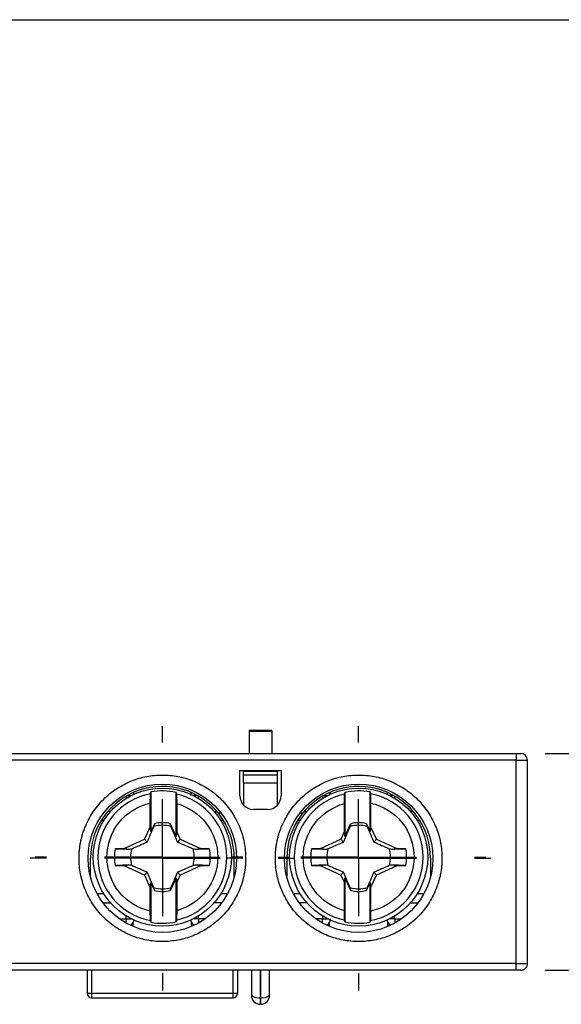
# Model space of a CAD drawing. Header units: inches. Extents: x 0.2 to 10.8, y 0.2 to 8.2.
# Tile 7 of 14: x 3.3 to 4.3, y 6.6 to 8.2. Entities that reach past the tile are written whole.
import ezdxf

# ---------------------------------------------------------------- set-up
doc = ezdxf.new("R2010")
doc.units = ezdxf.units.IN
doc.header["$MEASUREMENT"] = 0
doc.linetypes.add('CENTERX2', pattern=[0.8, 0.5, -0.1, 0.1, -0.1])
doc.layers.add('CENTER', color=40, linetype='CENTERX2')
doc.layers.add('DIMENSIONS', color=140, linetype='Continuous', lineweight=25)
doc.layers.add('TEXT', color=140, linetype='Continuous', lineweight=25)
doc.styles.add('SLDTEXTSTYLE0', font='TXT', dxfattribs={"width": 0.7})
doc.dimstyles.new('SLDDIMSTYLE1', dxfattribs={"dimtxt": 0.084961, "dimasz": 0.13, "dimexe": 0, "dimexo": 0.0625, "dimgap": 0.02124, "dimtad": 0, "dimtih": 1, "dimtoh": 1, "dimrnd": 1e-09, "dimdsep": 46, "dimtxsty": 'SLDTEXTSTYLE0', "dimsah": 1, "dimcen": 0.09, "dimadec": 0, "dimazin": 2, "dimtfac": 1, "dimtofl": 0, "dimtmove": 0, "dimatfit": 3, "dimfxl": 0, "dimfrac": 2, "dimtolj": 1, "dimtzin": 12, "dimarcsym": 0})

# ---------------------------------------------------------------- blocks, each defined once
blk = doc.blocks.new('_D_2')
at = {"layer": 'DIMENSIONS'}
for p, q in [((5.0007, 7.366), (4.7507, 7.366)), ((4.7507, 7.366), (4.7507, 6.9841)), ((5.1538, 7.366), (5.1253, 7.366)), ((5.1253, 7.366), (5.1253, 7.231)), ((5.3356, 7.366), (5.3642, 7.366)), ((5.3642, 7.366), (5.3642, 7.231)), ((5.1253, 7.231), (5.1538, 7.231)), ((5.3642, 7.231), (5.3356, 7.231)), ((4.2321, 6.9841), (4.8757, 6.9841)), ((4.7507, 6.9841), (4.7507, 6.6097)), ((4.2321, 6.6097), (4.8757, 6.6097))]:
    blk.add_line(p, q, dxfattribs=at)
for points in [[(4.7507, 6.9841), (4.7307, 6.8541), (4.7707, 6.8541)], [(4.7507, 6.6097), (4.7707, 6.7397), (4.7307, 6.7397)]]:
    blk.add_solid(points, dxfattribs=at)
at = {"layer": 'DIMENSIONS', "char_height": 0.08333, "attachment_point": 1, "style": 'SLDTEXTSTYLE0'}
for s, insert in [('0.37', (5.1185, 7.4925)), ('9.5', (5.1538, 7.3384))]:
    blk.add_mtext(s, dxfattribs=dict(at, insert=insert))
blk = doc.blocks.new('SW_CENTERMARKSYMBOL_0')
at = {"layer": 'CENTER', "color": 0}
for p, q in [((0, 0.2), (0, 0.228)), ((0, 0), (0, 0.1)), ((-0.2, 0), (-0.228, 0)), ((0, 0), (-0.1, 0)), ((0, 0), (0, -0.1)), ((0, 0), (0.1, 0)), ((0.2, 0), (0.228, 0)), ((0, -0.2), (0, -0.228))]:
    blk.add_line(p, q, dxfattribs=at)
blk = doc.blocks.new('SW_CENTERMARKSYMBOL_1')
at = {"layer": 'CENTER', "color": 0}
for p, q in [((0, 0.2), (0, 0.228)), ((0, 0), (0, 0.1)), ((-0.2, 0), (-0.228, 0)), ((0, 0), (-0.1, 0)), ((0, 0), (0, -0.1)), ((0, 0), (0.1, 0)), ((0.2, 0), (0.228, 0)), ((0, -0.2), (0, -0.228))]:
    blk.add_line(p, q, dxfattribs=at)
blk = doc.blocks.new('SW_CENTERMARKSYMBOL_5')
at = {"layer": 'CENTER', "color": 0}
for p, q in [((0, 0.2), (0, 0.2191)), ((0, 0), (0, 0.1)), ((-0.2, 0), (-0.2191, 0)), ((0, 0), (-0.1, 0)), ((0, 0), (0, -0.1)), ((0, 0), (0.1, 0)), ((0.2, 0), (0.2191, 0)), ((0, -0.2), (0, -0.2191))]:
    blk.add_line(p, q, dxfattribs=at)
blk = doc.blocks.new('SW_CENTERMARKSYMBOL_6')
at = {"layer": 'CENTER', "color": 0}
for p, q in [((0, 0.2), (0, 0.2191)), ((0, 0), (0, 0.1)), ((-0.2, 0), (-0.2191, 0)), ((0, 0), (-0.1, 0)), ((0, 0), (0, -0.1)), ((0, 0), (0.1, 0)), ((0.2, 0), (0.2191, 0)), ((0, -0.2), (0, -0.2191))]:
    blk.add_line(p, q, dxfattribs=at)

msp = doc.modelspace()

# ---------------------------------------------------------------- linework, layer by layer
for p, q in [((3.7609, 7.0235), (3.7215, 7.0235)), ((3.7215, 7.0235), (3.7215, 7.0219)), ((3.7609, 7.0219), (3.7215, 7.0219)), ((3.7215, 7.0219), (3.7215, 6.9841)), ((3.7609, 7.0235), (3.7609, 7.0219)), ((3.7609, 7.0219), (3.7609, 6.9841)), ((2.4695, 6.9841), (4.1821, 6.9841)), ((4.1821, 6.9841), (4.1821, 6.9723)), ((4.1821, 6.9723), (2.4695, 6.9723)), ((4.1821, 6.6215), (4.1821, 6.9723)), ((4.1821, 6.9723), (4.2018, 6.9723)), ((4.2018, 6.6215), (4.2018, 6.9723)), ((3.7058, 6.9546), (3.7766, 6.9546)), ((3.7058, 6.9107), (3.7058, 6.9546)), ((3.7117, 6.9471), (3.7117, 6.9526)), ((3.7707, 6.9526), (3.7117, 6.9526)), ((3.7707, 6.9471), (3.7707, 6.9526)), ((3.7766, 6.9546), (3.7766, 6.9107)), ((3.7117, 6.9471), (3.7707, 6.9471)), ((3.7117, 6.9329), (3.7117, 6.9471)), ((3.7707, 6.9329), (3.7117, 6.9329)), ((3.7117, 6.9329), (3.7117, 6.895)), ((3.7707, 6.9329), (3.7707, 6.9471)), ((3.7707, 6.895), (3.7707, 6.9329)), ((3.5216, 6.9169), (3.5225, 6.9131)), ((3.5522, 6.9174), (3.5522, 6.8491)), ((3.5955, 6.8406), (3.5955, 6.9167)), ((3.8602, 6.9169), (3.8611, 6.913)), ((3.8869, 6.9167), (3.8869, 6.8406)), ((3.9302, 6.8491), (3.9302, 6.9174)), ((3.5097, 6.9103), (3.5097, 6.9066)), ((3.5114, 6.9113), (3.5182, 6.9113)), ((3.5511, 6.858), (3.5511, 6.8983)), ((3.6324, 6.9113), (3.6256, 6.9113)), ((3.6341, 6.9066), (3.6341, 6.9103)), ((3.8483, 6.9103), (3.8483, 6.9066)), ((3.85, 6.9113), (3.8568, 6.9113)), ((3.9312, 6.8983), (3.9312, 6.858)), ((3.971, 6.9113), (3.9642, 6.9113)), ((3.9726, 6.9103), (3.9726, 6.9066)), ((3.4825, 6.8837), (3.4777, 6.8837)), ((3.5966, 6.8973), (3.5966, 6.8496)), ((3.6612, 6.8837), (3.6661, 6.8837)), ((3.6703, 6.8785), (3.6717, 6.8831)), ((3.753, 6.887), (3.7294, 6.887)), ((3.8107, 6.8831), (3.8121, 6.8785)), ((3.8163, 6.8837), (3.8211, 6.8837)), ((3.8858, 6.8496), (3.8858, 6.8973)), ((4.0046, 6.8837), (3.9998, 6.8837)), ((3.4708, 6.868), (3.4663, 6.868)), ((3.6775, 6.868), (3.673, 6.868)), ((3.8094, 6.868), (3.8048, 6.868)), ((4.0161, 6.868), (4.0116, 6.868)), ((3.5511, 6.858), (3.5409, 6.836)), ((3.5522, 6.8491), (3.5511, 6.858)), ((3.5581, 6.8618), (3.5522, 6.8491)), ((3.5581, 6.8618), (3.5582, 6.8627)), ((3.5582, 6.8612), (3.5581, 6.8618)), ((3.5856, 6.8627), (3.5857, 6.8618)), ((3.5857, 6.8618), (3.5856, 6.8612)), ((3.5955, 6.8406), (3.5857, 6.8618)), ((3.5966, 6.8496), (3.5955, 6.8406)), ((3.6029, 6.836), (3.5966, 6.8496)), ((3.8858, 6.8496), (3.8795, 6.836)), ((3.8869, 6.8406), (3.8858, 6.8496)), ((3.8869, 6.8406), (3.8967, 6.8618)), ((3.8967, 6.8618), (3.8967, 6.8627)), ((3.8968, 6.8612), (3.8967, 6.8618)), ((3.9242, 6.8627), (3.9242, 6.8618)), ((3.9242, 6.8618), (3.9242, 6.8612)), ((3.9242, 6.8618), (3.9302, 6.8491)), ((3.9312, 6.858), (3.9302, 6.8491)), ((3.9415, 6.836), (3.9312, 6.858)), ((3.5062, 6.8198), (3.5409, 6.836)), ((3.5457, 6.8311), (3.5409, 6.836)), ((3.6029, 6.836), (3.5981, 6.8311)), ((3.6029, 6.836), (3.6376, 6.8198)), ((3.8447, 6.8198), (3.8795, 6.836)), ((3.8843, 6.8311), (3.8795, 6.836)), ((3.9415, 6.836), (3.9366, 6.8311)), ((3.9415, 6.836), (3.9762, 6.8198)), ((3.5062, 6.8198), (3.4905, 6.8195)), ((3.5062, 6.8198), (3.5157, 6.8187)), ((3.6281, 6.8187), (3.6376, 6.8198)), ((3.6533, 6.8195), (3.6376, 6.8198)), ((3.8447, 6.8198), (3.8291, 6.8195)), ((3.8447, 6.8198), (3.8542, 6.8187)), ((3.9667, 6.8187), (3.9762, 6.8198)), ((3.9919, 6.8195), (3.9762, 6.8198)), ((3.4479, 6.7715), (3.4479, 6.803)), ((3.6959, 6.7715), (3.6959, 6.803)), ((3.7865, 6.803), (3.7865, 6.7715)), ((4.0345, 6.803), (4.0345, 6.7715)), ((3.4905, 6.7904), (3.5062, 6.7901)), ((3.5157, 6.7913), (3.5062, 6.7901)), ((3.5409, 6.774), (3.5062, 6.7901)), ((3.6376, 6.7901), (3.6029, 6.774)), ((3.6376, 6.7901), (3.6281, 6.7913)), ((3.6376, 6.7901), (3.6533, 6.7904)), ((3.8291, 6.7904), (3.8447, 6.7901)), ((3.8542, 6.7913), (3.8447, 6.7901)), ((3.8795, 6.774), (3.8447, 6.7901)), ((3.9762, 6.7901), (3.9415, 6.774)), ((3.9762, 6.7901), (3.9667, 6.7913)), ((3.9762, 6.7901), (3.9919, 6.7904)), ((3.5409, 6.774), (3.5457, 6.7788)), ((3.5409, 6.774), (3.5511, 6.7519)), ((3.5955, 6.7693), (3.5857, 6.7482)), ((3.5955, 6.6933), (3.5955, 6.7693)), ((3.5955, 6.7693), (3.5966, 6.7604)), ((3.5966, 6.7604), (3.6029, 6.774)), ((3.5981, 6.7788), (3.6029, 6.774)), ((3.8795, 6.774), (3.8843, 6.7788)), ((3.8795, 6.774), (3.8858, 6.7604)), ((3.8858, 6.7604), (3.8869, 6.7693)), ((3.8869, 6.7693), (3.8869, 6.6933)), ((3.8869, 6.7693), (3.8967, 6.7482)), ((3.9312, 6.7519), (3.9415, 6.774)), ((3.9366, 6.7788), (3.9415, 6.774)), ((3.5511, 6.7519), (3.5522, 6.7609)), ((3.5511, 6.7117), (3.5511, 6.7519)), ((3.5522, 6.7609), (3.5522, 6.6925)), ((3.5581, 6.7482), (3.5522, 6.7609)), ((3.5581, 6.7482), (3.5582, 6.7487)), ((3.5582, 6.7473), (3.5581, 6.7482)), ((3.5856, 6.7487), (3.5857, 6.7482)), ((3.5857, 6.7482), (3.5856, 6.7473)), ((3.5966, 6.7604), (3.5966, 6.7126)), ((3.8858, 6.7126), (3.8858, 6.7604)), ((3.8967, 6.7482), (3.8968, 6.7487)), ((3.8967, 6.7473), (3.8967, 6.7482)), ((3.9242, 6.7482), (3.9302, 6.7609)), ((3.9242, 6.7487), (3.9242, 6.7482)), ((3.9242, 6.7482), (3.9242, 6.7473)), ((3.9302, 6.6925), (3.9302, 6.7609)), ((3.9302, 6.7609), (3.9312, 6.7519)), ((3.9312, 6.7519), (3.9312, 6.7117)), ((3.4636, 6.742), (3.4708, 6.742)), ((3.673, 6.742), (3.6802, 6.742)), ((3.8022, 6.742), (3.8094, 6.742)), ((4.0116, 6.742), (4.0188, 6.742)), ((3.4695, 6.7262), (3.4825, 6.7262)), ((3.6743, 6.7262), (3.6612, 6.7262)), ((3.8211, 6.7262), (3.8081, 6.7262)), ((3.9998, 6.7262), (4.0128, 6.7262)), ((3.4978, 6.6987), (3.5097, 6.6987)), ((3.5097, 6.6987), (3.5097, 6.7034)), ((3.5097, 6.6987), (3.5182, 6.6987)), ((3.6222, 6.693), (3.6213, 6.6969)), ((3.6341, 6.6987), (3.6256, 6.6987)), ((3.6341, 6.6987), (3.6341, 6.7034)), ((3.646, 6.6987), (3.6341, 6.6987)), ((3.8483, 6.6987), (3.8364, 6.6987)), ((3.8483, 6.7034), (3.8483, 6.6987)), ((3.8483, 6.6987), (3.8568, 6.6987)), ((3.9607, 6.693), (3.9599, 6.6968)), ((3.9726, 6.6987), (3.9642, 6.6987)), ((3.9726, 6.6987), (3.9726, 6.7034)), ((3.9726, 6.6987), (3.9846, 6.6987)), ((3.5216, 6.6853), (3.5216, 6.693)), ((3.6222, 6.6853), (3.6222, 6.693)), ((3.8602, 6.6853), (3.8602, 6.693)), ((3.9607, 6.6853), (3.9607, 6.693)), ((4.1821, 6.6215), (2.4695, 6.6215)), ((4.1821, 6.6097), (2.4695, 6.6097)), ((3.442, 6.6097), (3.442, 6.5703)), ((3.4498, 6.6097), (3.4498, 6.5703)), ((3.6939, 6.5703), (3.6939, 6.6097)), ((3.7018, 6.6097), (3.7018, 6.5703)), ((3.7254, 6.6097), (3.7254, 6.5666)), ((3.741, 6.5626), (3.741, 6.6097)), ((3.7414, 6.6097), (3.7414, 6.5626)), ((3.7569, 6.5666), (3.7569, 6.6097)), ((4.1821, 6.6097), (4.1821, 6.6215)), ((4.1821, 6.6215), (4.2018, 6.6215)), ((4.19, 6.6097), (4.1821, 6.6097)), ((3.442, 6.5703), (3.4498, 6.5703)), ((3.4498, 6.5703), (3.6939, 6.5703)), ((3.4498, 6.5703), (3.4498, 6.5648)), ((3.4498, 6.5648), (3.4498, 6.5625)), ((3.4498, 6.5625), (3.6939, 6.5625)), ((3.6939, 6.5703), (3.7018, 6.5703)), ((3.6939, 6.5648), (3.6939, 6.5703)), ((3.6939, 6.5625), (3.6939, 6.5648)), ((3.741, 6.5626), (3.7414, 6.5626)), ((3.741, 6.5543), (3.741, 6.5626)), ((3.7414, 6.5626), (3.7414, 6.551)), ((3.741, 6.551), (3.741, 6.5543)), ((3.7414, 6.551), (3.741, 6.551))]:
    msp.add_line(p, q)
for centre, radius in [((3.5719, 6.803), 0.128), ((3.5719, 6.805), 0.1191), ((3.9105, 6.803), 0.128), ((3.9105, 6.805), 0.1191)]:
    msp.add_circle(centre, radius)
for centre, radius, start, end in [((4.19, 6.9723), 0.0118, 0, 90), ((3.5719, 6.803), 0.124, 37.472, 180), ((3.5719, 6.805), 0.1142, 78.059, 99.9286), ((3.9105, 6.803), 0.124, 0, 142.528), ((3.9105, 6.805), 0.1142, 80.0714, 101.941), ((3.5719, 6.805), 0.1113, 100.5782, 259.4218), ((3.5719, 6.805), 0.1113, 282.6475, 77.3525), ((3.7294, 6.9107), 0.0236, 180, 270), ((3.753, 6.9107), 0.0236, 270, 0), ((3.9105, 6.805), 0.1113, 102.6475, 257.3525), ((3.9105, 6.805), 0.1113, 280.5782, 79.4218), ((3.5719, 6.805), 0.0593, 76.609, 103.391), ((3.5719, 6.803), 0.124, 0, 37.472), ((3.9105, 6.803), 0.124, 142.528, 180), ((3.9105, 6.805), 0.0593, 76.609, 103.391), ((3.5719, 6.805), 0.0549, 74.592, 105.408), ((3.9105, 6.805), 0.0549, 74.592, 105.408), ((3.5719, 6.805), 0.0827, 169.854, 190.146), ((3.5719, 6.805), 0.0549, 164.592, 195.408), ((3.5719, 6.805), 0.0549, 344.592, 15.408), ((3.5719, 6.805), 0.0827, 349.854, 10.146), ((3.9105, 6.805), 0.0827, 169.854, 190.146), ((3.9105, 6.805), 0.0549, 164.592, 195.408), ((3.9105, 6.805), 0.0549, 344.592, 15.408), ((3.9105, 6.805), 0.0827, 349.854, 10.146), ((3.5719, 6.805), 0.0549, 254.592, 285.408), ((3.5719, 6.805), 0.0593, 256.609, 283.391), ((3.9105, 6.805), 0.0549, 254.592, 285.408), ((3.9105, 6.805), 0.0593, 256.609, 283.391), ((3.4682, 6.6985), 0.0416, 350.318, 0.2562), ((3.6756, 6.6985), 0.0416, 179.7438, 189.682), ((3.8068, 6.6985), 0.0416, 350.318, 0.2562), ((4.0142, 6.6985), 0.0416, 179.7438, 189.682), ((3.5069, 6.6987), 0.0157, 312.8272, 338.9481), ((3.5719, 6.805), 0.1142, 260.0714, 281.941), ((3.6369, 6.6987), 0.0157, 201.0519, 227.1728), ((3.8455, 6.6987), 0.0157, 312.8272, 338.9481), ((3.9105, 6.805), 0.1142, 258.059, 279.9286), ((3.9754, 6.6987), 0.0157, 201.0519, 227.1728), ((4.19, 6.6215), 0.0118, 269.9999, 360), ((3.4498, 6.5703), 0.00787, 180, 270), ((3.6939, 6.5703), 0.00787, 270, 0), ((3.7374, 6.5806), 0.0184, 229.6093, 281.3691), ((3.741, 6.5666), 0.0156, 180, 270), ((3.745, 6.5806), 0.0184, 258.6309, 310.3907), ((3.7414, 6.5666), 0.0156, 315, 360), ((3.7414, 6.5666), 0.0156, 270, 315)]:
    msp.add_arc(centre, radius, start, end)
for centre, start_param, end_param in [((3.4636, 6.7262), 1.570796, 1.597133), ((3.6802, 6.7262), 1.54446, 1.570796), ((3.8022, 6.7262), 1.570796, 1.597133), ((4.0188, 6.7262), 1.54446, 1.570796)]:
    msp.add_ellipse(centre, major_axis=(0.1576, 0), ratio=0.099895, start_param=start_param, end_param=end_param)
for points, knots in [([(4.1821, 6.9841), (4.1827, 6.9841), (4.1837, 6.9841), (4.1852, 6.9841), (4.1865, 6.9841), (4.1881, 6.9841), (4.1897, 6.9841), (4.1899, 6.9841), (4.19, 6.9841)], [0, 0, 0, 0, 0.127199, 0.249746, 0.3727, 0.501075, 0.749744, 1, 1, 1, 1]), ([(3.4282, 6.803), (3.4282, 6.8056), (3.4283, 6.8108), (3.429, 6.8185), (3.43, 6.8262), (3.4314, 6.8337), (3.4333, 6.8412), (3.4355, 6.8486), (3.439, 6.858), (3.4441, 6.8692), (3.4515, 6.8819), (3.4602, 6.8938), (3.4734, 6.9085), (3.4925, 6.924), (3.5181, 6.9372), (3.5448, 6.945), (3.5719, 6.9475), (3.599, 6.945), (3.6257, 6.9372), (3.6512, 6.924), (3.6704, 6.9085), (3.6836, 6.8938), (3.6923, 6.8819), (3.6997, 6.8692), (3.7056, 6.8563), (3.7101, 6.8431), (3.7133, 6.83), (3.7152, 6.8166), (3.7155, 6.8075), (3.7156, 6.803)], [0, 0, 0, 0, 0.017277, 0.03443, 0.05151, 0.068566, 0.085649, 0.10281, 0.120098, 0.152251, 0.184451, 0.217289, 0.250174, 0.315809, 0.38008, 0.440024, 0.500014, 0.559958, 0.619949, 0.68422, 0.749855, 0.782693, 0.815578, 0.847732, 0.879931, 0.910075, 0.939954, 0.969839, 1, 1, 1, 1]), ([(3.7668, 6.803), (3.7668, 6.8056), (3.7669, 6.8108), (3.7675, 6.8185), (3.7686, 6.8262), (3.77, 6.8337), (3.7719, 6.8412), (3.7741, 6.8486), (3.7776, 6.858), (3.7827, 6.8692), (3.79, 6.8819), (3.7987, 6.8938), (3.812, 6.9085), (3.8311, 6.924), (3.8566, 6.9372), (3.8834, 6.945), (3.9105, 6.9475), (3.9376, 6.945), (3.9643, 6.9372), (3.9898, 6.924), (4.009, 6.9085), (4.0222, 6.8938), (4.0309, 6.8819), (4.0383, 6.8692), (4.0442, 6.8563), (4.0487, 6.8431), (4.0519, 6.83), (4.0538, 6.8166), (4.0541, 6.8075), (4.0542, 6.803)], [0, 0, 0, 0, 0.017277, 0.03443, 0.05151, 0.068566, 0.085649, 0.10281, 0.120098, 0.152251, 0.184451, 0.217289, 0.250174, 0.315809, 0.38008, 0.440024, 0.500014, 0.559958, 0.619949, 0.68422, 0.749855, 0.782693, 0.815578, 0.847732, 0.879931, 0.910075, 0.939954, 0.969839, 1, 1, 1, 1]), ([(3.9599, 6.9127), (3.96, 6.9139), (3.9601, 6.9153), (3.9606, 6.9166), (3.9607, 6.9169)], [0, 0, 0, 0, 0.782121, 1, 1, 1, 1]), ([(3.5511, 6.7117), (3.5299, 6.7164), (3.5109, 6.7282), (3.4837, 6.7621), (3.4763, 6.7832), (3.4763, 6.8267), (3.4837, 6.8478), (3.5109, 6.8818), (3.5299, 6.8936), (3.5511, 6.8983)], [0, 0, 0, 0, 0.25, 0.25, 0.5, 0.5, 0.75, 0.75, 1, 1, 1, 1]), ([(3.5511, 6.8983), (3.5511, 6.9023), (3.5512, 6.9062), (3.5513, 6.9121), (3.5514, 6.914), (3.5515, 6.9144)], [0, 0, 0, 0, 0.5, 0.5, 1, 1, 1, 1]), ([(3.5963, 6.9136), (3.5964, 6.9132), (3.5964, 6.9112), (3.5966, 6.9053), (3.5966, 6.9013), (3.5966, 6.8973)], [0, 0, 0, 0, 0.5, 0.5, 1, 1, 1, 1]), ([(3.8858, 6.8973), (3.8858, 6.9013), (3.8858, 6.9053), (3.8859, 6.9112), (3.886, 6.9132), (3.8861, 6.9136)], [0, 0, 0, 0, 0.5, 0.5, 1, 1, 1, 1]), ([(3.9309, 6.9144), (3.931, 6.914), (3.9311, 6.9121), (3.9312, 6.9062), (3.9312, 6.9023), (3.9312, 6.8983)], [0, 0, 0, 0, 0.5, 0.5, 1, 1, 1, 1]), ([(3.9312, 6.8983), (3.9525, 6.8936), (3.9715, 6.8818), (3.9987, 6.8478), (4.0061, 6.8267), (4.0061, 6.7832), (3.9987, 6.7621), (3.9715, 6.7282), (3.9525, 6.7164), (3.9312, 6.7117)], [0, 0, 0, 0, 0.25, 0.25, 0.5, 0.5, 0.75, 0.75, 1, 1, 1, 1]), ([(3.5966, 6.8973), (3.6169, 6.8919), (3.6349, 6.8799), (3.6606, 6.8465), (3.6675, 6.826), (3.6675, 6.7839), (3.6606, 6.7635), (3.6349, 6.7301), (3.6169, 6.7181), (3.5966, 6.7126)], [0, 0, 0, 0, 0.25, 0.25, 0.5, 0.5, 0.75, 0.75, 1, 1, 1, 1]), ([(3.8858, 6.7126), (3.8654, 6.7181), (3.8475, 6.7301), (3.8218, 6.7635), (3.8149, 6.7839), (3.8149, 6.826), (3.8218, 6.8465), (3.8475, 6.8799), (3.8654, 6.8919), (3.8858, 6.8973)], [0, 0, 0, 0, 0.25, 0.25, 0.5, 0.5, 0.75, 0.75, 1, 1, 1, 1]), ([(3.7156, 6.803), (3.7156, 6.8004), (3.7155, 6.7952), (3.7148, 6.7875), (3.7138, 6.7799), (3.7124, 6.7723), (3.7105, 6.7648), (3.7082, 6.7574), (3.7048, 6.748), (3.6997, 6.7368), (3.6923, 6.7242), (3.6836, 6.7122), (3.6704, 6.6976), (3.6512, 6.682), (3.6257, 6.6688), (3.599, 6.661), (3.5719, 6.6585), (3.5448, 6.661), (3.5181, 6.6688), (3.4925, 6.682), (3.4734, 6.6976), (3.4602, 6.7122), (3.4515, 6.7241), (3.4441, 6.7368), (3.4382, 6.7497), (3.4337, 6.7629), (3.4305, 6.776), (3.4286, 6.7894), (3.4283, 6.7985), (3.4282, 6.803)], [0, 0, 0, 0, 0.0172768, 0.0344301, 0.0515096, 0.0685657, 0.0856489, 0.1028096, 0.1200975, 0.1522514, 0.1844511, 0.2172891, 0.2501741, 0.3158091, 0.3800802, 0.4400242, 0.5000144, 0.5599584, 0.6199487, 0.6842198, 0.7498548, 0.7826928, 0.8155778, 0.8477316, 0.8799314, 0.9100751, 0.9399543, 0.9698392, 1, 1, 1, 1]), ([(4.0542, 6.803), (4.0541, 6.8004), (4.0541, 6.7952), (4.0534, 6.7875), (4.0524, 6.7799), (4.051, 6.7723), (4.0491, 6.7648), (4.0468, 6.7574), (4.0434, 6.748), (4.0383, 6.7368), (4.0309, 6.7242), (4.0222, 6.7122), (4.009, 6.6976), (3.9898, 6.682), (3.9643, 6.6688), (3.9376, 6.661), (3.9105, 6.6585), (3.8834, 6.661), (3.8567, 6.6688), (3.8311, 6.682), (3.812, 6.6976), (3.7987, 6.7122), (3.7901, 6.7241), (3.7827, 6.7368), (3.7768, 6.7497), (3.7723, 6.7629), (3.7691, 6.776), (3.7671, 6.7894), (3.7669, 6.7985), (3.7668, 6.803)], [0, 0, 0, 0, 0.017277, 0.03443, 0.05151, 0.068566, 0.085649, 0.10281, 0.120098, 0.152251, 0.184451, 0.217289, 0.250174, 0.315809, 0.38008, 0.440024, 0.500014, 0.559958, 0.619949, 0.68422, 0.749855, 0.782693, 0.815578, 0.847732, 0.879931, 0.910075, 0.939954, 0.969839, 1, 1, 1, 1]), ([(3.5515, 6.6956), (3.5514, 6.6959), (3.5513, 6.6979), (3.5512, 6.7038), (3.5511, 6.7077), (3.5511, 6.7117)], [0, 0, 0, 0, 0.5, 0.5, 1, 1, 1, 1]), ([(3.5966, 6.7126), (3.5966, 6.7086), (3.5966, 6.7047), (3.5964, 6.6987), (3.5964, 6.6968), (3.5963, 6.6964)], [0, 0, 0, 0, 0.5, 0.5, 1, 1, 1, 1]), ([(3.8861, 6.6964), (3.886, 6.6968), (3.8859, 6.6987), (3.8858, 6.7047), (3.8858, 6.7086), (3.8858, 6.7126)], [0, 0, 0, 0, 0.5, 0.5, 1, 1, 1, 1]), ([(3.9312, 6.7117), (3.9312, 6.7077), (3.9312, 6.7038), (3.9311, 6.6979), (3.931, 6.6959), (3.9309, 6.6956)], [0, 0, 0, 0, 0.5, 0.5, 1, 1, 1, 1]), ([(3.5225, 6.6972), (3.5224, 6.6961), (3.5222, 6.6946), (3.5217, 6.6933), (3.5216, 6.693)], [0, 0, 0, 0, 0.7821208, 1, 1, 1, 1])]:
    msp.add_open_spline(points, degree=3, knots=knots)
for points in [[(3.5515, 6.9144), (3.5517, 6.9154), (3.552, 6.9164), (3.5522, 6.9174)], [(3.5955, 6.9167), (3.5958, 6.9156), (3.596, 6.9146), (3.5963, 6.9136)], [(3.6211, 6.9113), (3.6211, 6.9132), (3.6215, 6.9151), (3.6222, 6.9169)], [(3.8861, 6.9136), (3.8864, 6.9146), (3.8866, 6.9156), (3.8869, 6.9167)], [(3.9302, 6.9174), (3.9304, 6.9164), (3.9307, 6.9154), (3.9309, 6.9144)], [(3.5457, 6.8311), (3.5498, 6.8403), (3.5536, 6.8491), (3.5573, 6.8579)], [(3.5573, 6.8579), (3.5576, 6.859), (3.5579, 6.8601), (3.5582, 6.8612)], [(3.5582, 6.8612), (3.5582, 6.8617), (3.5582, 6.8622), (3.5582, 6.8627)], [(3.5856, 6.8627), (3.5856, 6.8622), (3.5856, 6.8617), (3.5856, 6.8612)], [(3.5856, 6.8612), (3.5859, 6.8601), (3.5862, 6.859), (3.5865, 6.8579)], [(3.5865, 6.8579), (3.5902, 6.8491), (3.594, 6.8403), (3.5981, 6.8311)], [(3.8843, 6.8311), (3.8884, 6.8403), (3.8922, 6.8491), (3.8959, 6.8579)], [(3.8959, 6.8579), (3.8962, 6.859), (3.8965, 6.8601), (3.8968, 6.8612)], [(3.8968, 6.8612), (3.8968, 6.8617), (3.8968, 6.8622), (3.8967, 6.8627)], [(3.9242, 6.8627), (3.9242, 6.8622), (3.9242, 6.8617), (3.9242, 6.8612)], [(3.9242, 6.8612), (3.9245, 6.8601), (3.9248, 6.859), (3.9251, 6.8579)], [(3.9251, 6.8579), (3.9288, 6.8491), (3.9326, 6.8403), (3.9366, 6.8311)], [(3.519, 6.8196), (3.5278, 6.8233), (3.5366, 6.8271), (3.5457, 6.8311)], [(3.5981, 6.8311), (3.6072, 6.8271), (3.616, 6.8233), (3.6248, 6.8196)], [(3.8576, 6.8196), (3.8664, 6.8233), (3.8752, 6.8271), (3.8843, 6.8311)], [(3.9366, 6.8311), (3.9458, 6.8271), (3.9546, 6.8233), (3.9634, 6.8196)], [(3.4905, 6.8195), (3.4989, 6.8193), (3.5072, 6.819), (3.5157, 6.8187)], [(3.5157, 6.8187), (3.5168, 6.819), (3.5179, 6.8193), (3.519, 6.8196)], [(3.6248, 6.8196), (3.6259, 6.8193), (3.627, 6.819), (3.6281, 6.8187)], [(3.6281, 6.8187), (3.6366, 6.819), (3.6449, 6.8193), (3.6533, 6.8195)], [(3.8291, 6.8195), (3.8374, 6.8193), (3.8458, 6.819), (3.8542, 6.8187)], [(3.8542, 6.8187), (3.8554, 6.819), (3.8565, 6.8193), (3.8576, 6.8196)], [(3.9634, 6.8196), (3.9645, 6.8193), (3.9656, 6.819), (3.9667, 6.8187)], [(3.9667, 6.8187), (3.9751, 6.819), (3.9835, 6.8193), (3.9919, 6.8195)], [(3.5157, 6.7913), (3.5072, 6.791), (3.4989, 6.7907), (3.4905, 6.7904)], [(3.519, 6.7904), (3.5179, 6.7907), (3.5168, 6.791), (3.5157, 6.7913)], [(3.5457, 6.7788), (3.5366, 6.7829), (3.5278, 6.7867), (3.519, 6.7904)], [(3.6248, 6.7904), (3.616, 6.7867), (3.6072, 6.7829), (3.5981, 6.7788)], [(3.6281, 6.7913), (3.627, 6.791), (3.6259, 6.7907), (3.6248, 6.7904)], [(3.6533, 6.7904), (3.6449, 6.7907), (3.6366, 6.791), (3.6281, 6.7913)], [(3.8542, 6.7913), (3.8458, 6.791), (3.8374, 6.7907), (3.8291, 6.7904)], [(3.8576, 6.7904), (3.8565, 6.7907), (3.8554, 6.791), (3.8542, 6.7913)], [(3.8843, 6.7788), (3.8752, 6.7829), (3.8664, 6.7867), (3.8576, 6.7904)], [(3.9634, 6.7904), (3.9546, 6.7867), (3.9458, 6.7829), (3.9366, 6.7788)], [(3.9667, 6.7913), (3.9656, 6.791), (3.9645, 6.7907), (3.9634, 6.7904)], [(3.9919, 6.7904), (3.9835, 6.7907), (3.9751, 6.791), (3.9667, 6.7913)], [(3.5573, 6.7521), (3.5536, 6.7609), (3.5498, 6.7697), (3.5457, 6.7788)], [(3.5981, 6.7788), (3.594, 6.7697), (3.5902, 6.7609), (3.5865, 6.7521)], [(3.8959, 6.7521), (3.8922, 6.7609), (3.8884, 6.7697), (3.8843, 6.7788)], [(3.9366, 6.7788), (3.9326, 6.7697), (3.9288, 6.7609), (3.9251, 6.7521)], [(3.5582, 6.7487), (3.5579, 6.7499), (3.5576, 6.751), (3.5573, 6.7521)], [(3.5582, 6.7473), (3.5582, 6.7478), (3.5582, 6.7482), (3.5582, 6.7487)], [(3.5865, 6.7521), (3.5862, 6.751), (3.5859, 6.7499), (3.5856, 6.7487)], [(3.5856, 6.7487), (3.5856, 6.7482), (3.5856, 6.7478), (3.5856, 6.7473)], [(3.8968, 6.7487), (3.8965, 6.7499), (3.8962, 6.751), (3.8959, 6.7521)], [(3.8967, 6.7473), (3.8968, 6.7478), (3.8968, 6.7482), (3.8968, 6.7487)], [(3.9251, 6.7521), (3.9248, 6.751), (3.9245, 6.7499), (3.9242, 6.7487)], [(3.9242, 6.7487), (3.9242, 6.7482), (3.9242, 6.7478), (3.9242, 6.7473)], [(3.5522, 6.6925), (3.552, 6.6935), (3.5517, 6.6946), (3.5515, 6.6956)], [(3.5963, 6.6964), (3.596, 6.6953), (3.5958, 6.6943), (3.5955, 6.6933)], [(3.8613, 6.6987), (3.8613, 6.6967), (3.8609, 6.6948), (3.8602, 6.693)], [(3.8869, 6.6933), (3.8866, 6.6943), (3.8864, 6.6953), (3.8861, 6.6964)], [(3.9309, 6.6956), (3.9307, 6.6946), (3.9304, 6.6935), (3.9302, 6.6925)]]:
    msp.add_open_spline(points, degree=3)
at = {"layer": 'TEXT'}
msp.add_line((0.25, 8.25), (10.75, 8.25), dxfattribs=at)

# ---------------------------------------------------------------- block references
at = {"layer": 'CENTER'}
for name, p in [('SW_CENTERMARKSYMBOL_1', (3.5719, 6.803)), ('SW_CENTERMARKSYMBOL_6', (3.5719, 6.805)), ('SW_CENTERMARKSYMBOL_0', (3.9105, 6.803)), ('SW_CENTERMARKSYMBOL_5', (3.9105, 6.805))]:
    msp.add_blockref(name, p, dxfattribs=at)

# ---------------------------------------------------------------- dimensions: what is measured, and where the dimension line sits
at = {"layer": 'DIMENSIONS'}
dim = msp.add_linear_dim(base=(4.7507, 6.6097), p1=(4.1821, 6.9841), p2=(4.1821, 6.6097), angle=90, dimstyle='SLDDIMSTYLE1', dxfattribs=at)
dim.commit()
dim.dimension.update_dxf_attribs({"geometry": '_D_2', "text_midpoint": (4.7507, 7.366), "dimtype": 160})

doc.saveas('drawing.dxf')
